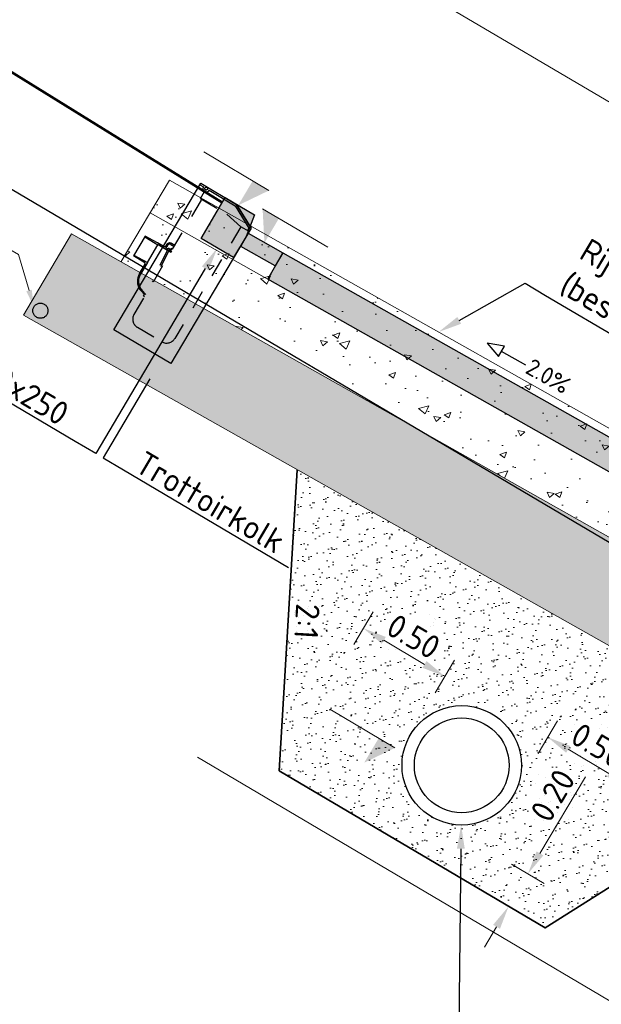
# Model space of a CAD drawing. Header units: metres. Extents: x 90722 to 92458, y 464239 to 465276.
# Tile 28 of 33: x 91570.37 to 91573.44, y 465149.3 to 465154.5. Entities that reach past the tile are written whole.
import ezdxf
from ezdxf import colors
from ezdxf.entities.mleader import LeaderData, LeaderLine
from ezdxf.enums import TextEntityAlignment as Align
from ezdxf.math import Vec2, Vec3

# ---------------------------------------------------------------- set-up
doc = ezdxf.new("R2010")
doc.units = ezdxf.units.M
for name, pattern in [('AL-NAP_LIJN', [15.25, 12, -1.5, 0.25, -1.5]), ('HIDDEN', [0.375, 0.25, -0.125]), ('NLCS-HIDDEN', [4, 2, -2]), ('RI-DRAIN_PP80', [9, 6, -1, 0, -1, 0, -1])]:
    doc.linetypes.add(name, pattern=pattern)
for name, color, linetype, lineweight in [('B-WE-RI-DRAINAGE_DRAIN_PP_80-GD', 253, 'RI-DRAIN_PP80', 25), ('B-WE-VH-VERHARDING_FUNDERING-G', 253, 'Continuous', 18), ('B-WE-VH-VERHARDING_FUNDERING_GRANULAAT-AD', 253, 'Continuous', 18), ('B-WE-VH-VERHARDING_FUNDERING_ZAND-AD', 253, 'Continuous', 18), ('N-OI-RI-HWA_TRANSPORTLEIDING-SD', 150, 'Continuous', 25), ('N-WE-GW-MAAIVELD-GD', 90, 'GW-MAAIVELD', 50), ('N-WE-RI-HWA_KOLK-SD', 7, 'NLCS-HIDDEN', 25), ('N-WE-VH-KANTOPSLUITING_TROTTOIRBAND_180 200X250-SD', 210, 'Continuous', 25), ('N-WE-VH-M-50', 7, 'Continuous', 18), ('N-WE-VH-VERHARDING-G', 7, 'Continuous', 35), ('N-WE-VH-VERHARDING-SD', 7, 'Continuous', 25), ('N-WE-VH-VERHARDING_ASFALT-AD-50', 8, 'Continuous', 18), ('N-WE-VH-VERHARDING_BETONSTRAATSTEEN-AD-50', 9, 'Continuous', 18), ('N-WE-VH-VERHARDING_FUNDERING_ZAND-AD-50', 252, 'Continuous', 18), ('X-XX-AL-CONSTRUCTIELIJN-GD', 7, 'Continuous', 25), ('X-XX-AL-M', 7, 'Continuous', 18), ('X-XX-AL-M-50', 7, 'Continuous', 18), ('X-XX-AL-NAP-GD', 7, 'AL-NAP_LIJN', 25), ('X-XX-AL-REFERENTIE-G', 7, 'Continuous', 18), ('X-XX-AL-T18', 1, 'Continuous', 18), ('X-XX-AL-T25', 7, 'Continuous', 25), ('X-XX-AL-TEKENBLADGRENS-T25', 7, 'Continuous', 25)]:
    doc.layers.add(name, color=color, linetype=linetype, lineweight=lineweight)
doc.layers.get('0').freeze()
doc.styles.add('NLCS', font='isocpeur.ttf')
doc.styles.add('NLCS-ISO', font='NLCS-ISO.ttf')
doc.styles.add('NLCS-ISO-M50-T18_CURSIEF', font='NLCS-ISO.ttf', dxfattribs={"oblique": 15, "height": 0.09000000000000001})
doc.styles.add('NLCS-ISO-M50-T25', font='NLCS-ISO.ttf', dxfattribs={"height": 0.125})
doc.linetypes.add('GW-MAAIVELD', pattern='A,12,[40,NLCS.SHX,S=1,R=0,X=0,Y=-0.5],12', length=24)
doc.dimstyles.new('NLCS-M50-T25-PIJL_L2_H1', dxfattribs={"dimscale": 0.05, "dimtxt": 2.5, "dimasz": 2.5, "dimexe": 2, "dimexo": 2, "dimgap": 0.7, "dimtad": 1, "dimzin": 0, "dimdsep": 46, "dimtxsty": 'NLCS-ISO-M50-T25', "dimcen": 0, "dimdle": 2, "dimclrd": 256, "dimclre": 256, "dimclrt": 256, "dimadec": 1, "dimazin": 0, "dimtfac": 1, "dimtdec": 3, "dimtofl": 0, "dimtmove": 0, "dimatfit": 3, "dimfxl": 2, "dimfxlon": 1, "dimtfillclr": 256, "dimtolj": 1, "dimtzin": 0, "dimlwd": -1, "dimlwe": -1, "dimarcsym": 0})
pattern_1 = [(19.3972317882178, (91580.32297273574, 465157.3198039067), (0.2927061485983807, -0.2095784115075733), [0.0375, -0.4125]), (324.3972317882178, (91580.32297273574, 465157.3198039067), (0.1317512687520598, 0.3590304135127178), [0.02999999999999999, -0.3299999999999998]), (69.84863178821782, (91580.34736491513, 465157.3023390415), (0.4244575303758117, 0.1494516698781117), [0.03187009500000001, -0.350571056]), (15.58143178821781, (91580.37388103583, 465157.4058756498), (0.4171650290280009, -0.3428896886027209), [0.05625, -0.61875]), (66.0328317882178, (91580.40864477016, 465157.3773014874), (0.6501936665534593, 0.1813096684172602), [0.04780514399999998, -0.5258564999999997]), (320.5814317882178, (91580.37388103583, 465157.4058756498), (0.6501935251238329, 0.181310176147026), [0.04500000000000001, -0.4950000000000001]), (350.3972317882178, (91580.40418983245, 465157.358903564), (0.154400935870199, -0.3252081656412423), [0.03749999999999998, -0.4124999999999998]), (295.3972317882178, (91580.40418983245, 465157.358903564), (0.2892936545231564, 0.2501407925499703), [0.03, -0.33]), (40.84863178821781, (91580.41705655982, 465157.3318028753), (0.443694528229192, -0.07506771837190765), [0.03187009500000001, -0.350571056]), (6.89723178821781, (91580.32297273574, 465157.3198039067), (0.0899684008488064, 0.1401685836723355), [0, -0.326, 0, -0.335, 0, -0.33125]), (336.8972317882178, (91580.32297273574, 465157.3198039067), (0.2136084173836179, 0.1027764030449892), [0, -0.191, 0, -0.3184999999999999, 0, -0.12625]), (296.8972317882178, (91580.22700274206, 465157.3765666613), (0.2239939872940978, -0.1455866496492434), [0, -0.125, 0, -0.39, 0, -0.5174999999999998]), (286.8972317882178, (91580.18396687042, 465157.4020208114), (0.2764601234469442, -0.1053640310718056), [0, -0.1625, 0, -0.259, 0, -0.3674999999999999])]

# ---------------------------------------------------------------- blocks, each defined once
blk = doc.blocks.new('_Dot')
at = {"color": 0, "linetype": 'ByBlock', "lineweight": -2}
blk.add_line((-0.5, 0), (-1, 0), dxfattribs=at)
at = {"color": 0, "linetype": 'ByBlock', "const_width": 0.5}
blk.add_lwpolyline([(-0.25, 0, 1), (0.25, 0, 1)], format="xyb", close=True, dxfattribs=at)
blk = doc.blocks.new('SAL-PEILMAAT_INFRACAD_H01-SOD')
blk.add_line((-2, 3), (6, 3))
blk.add_solid([(-2, 3), (0, 3), (0, 0)])
at = {"lineweight": 30, "flags": 104}
blk.add_attdef('...', text='', height=1.8, dxfattribs=at).set_placement((0.3999999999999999, 5.199999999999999), align=Align.TOP_LEFT)
blk = doc.blocks.new('*D47')
at = {"layer": 'Defpoints', "color": 0, "transparency": 16777216}
for p in [(91571.57506344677, 465153.373574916), (91577.9664416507, 465151.4115581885), (91577.22827129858, 465150.163517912)]:
    blk.add_point(p, dxfattribs=at)
at = {"layer": 'N-WE-VH-M-50', "transparency": 16777216}
for p, q in [((91572.32087004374, 465154.6345259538), (91572.42268664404, 465154.8066694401)), ((91572.47936802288, 465154.6569623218), (91577.85885197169, 465151.4751935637)), ((91577.91553335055, 465151.3254864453), (91578.01734995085, 465151.4976299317))]:
    blk.add_line(p, q, dxfattribs=at)
for points in [[(91572.48997391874, 465154.674893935), (91572.46876212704, 465154.6390307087), (91572.37177834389, 465154.720597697)], [(91577.86945786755, 465151.4931251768), (91577.84824607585, 465151.4572619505), (91577.9664416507, 465151.4115581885)]]:
    blk.add_solid(points, dxfattribs=at)
at = {"layer": 'N-WE-VH-M-50', "transparency": 16777216, "char_height": 0.125, "attachment_point": 5, "rotation": 329.3972317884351, "style": 'NLCS-ISO-M50-T25'}
for s, insert in [('\\A1;6.50', (91575.21874559, 465153.1499978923)), ('\\A1;Rijbaan', (91575.10992909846, 465152.9660195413))]:
    blk.add_mtext(s, dxfattribs=dict(at, insert=insert))
blk = doc.blocks.new('*D49')
at = {"layer": 'Defpoints', "color": 0, "transparency": 16777216}
for p in [(91572.37177834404, 465154.7205976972), (91569.92286386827, 465154.5087984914), (91571.57506344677, 465153.373574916)]:
    blk.add_point(p, dxfattribs=at)
at = {"layer": 'N-WE-VH-M-50', "transparency": 16777216}
for p, q in [((91570.59943517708, 465155.6526919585), (91570.70125177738, 465155.8248354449)), ((91570.75793315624, 465155.6751283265), (91572.26418866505, 465154.7842330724)), ((91572.32087004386, 465154.634525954), (91572.42268664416, 465154.8066694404))]:
    blk.add_line(p, q, dxfattribs=at)
for points in [[(91570.76853905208, 465155.6930599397), (91570.74732726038, 465155.6571967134), (91570.65034347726, 465155.7387637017)], [(91572.27479456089, 465154.8021646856), (91572.25358276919, 465154.7663014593), (91572.37177834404, 465154.7205976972)]]:
    blk.add_solid(points, dxfattribs=at)
at = {"layer": 'N-WE-VH-M-50', "transparency": 16777216, "insert": (91571.56069650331, 465155.3136006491), "char_height": 0.125, "attachment_point": 5, "rotation": 329.3972317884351, "style": 'NLCS-ISO-M50-T25'}
blk.add_mtext('\\A1;2.00', dxfattribs=at)
blk = doc.blocks.new('N-SVH-KANTOPSLUITING_TROTTOIRBAND_180 200X250-D')
blk.add_hatch(color=8).paths.add_polyline_path([(-0.1999999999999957, -0.1200000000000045), (-0.1999999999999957, -0.25), (0, -0.25), (0, 0), (-0.1800000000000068, 0)])
at = {"flags": 128}
blk.add_lwpolyline([(-0.1999999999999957, -0.1200000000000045), (-0.1999999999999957, -0.25), (0, -0.25), (0, 0), (-0.1800000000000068, 0)], close=True, dxfattribs=at)
blk = doc.blocks.new('*U80')
blk.add_lwpolyline([(-4.853618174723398, 1.282961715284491), (-3.115357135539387, 0.6533353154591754), (-3.115357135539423, 1.91258811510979)], close=True)
blk.add_lwpolyline([(-0.1561694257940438, 1.282961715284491), (-3.115357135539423, 1.282961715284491)])
at = {"style": 'NLCS-ISO'}
blk.add_attdef('AFSCHOT', (0.05833232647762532, 0.5282146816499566), '', height=1.8, dxfattribs=at)
blk = doc.blocks.new('*U82')
at = {"color": 0, "lineweight": -2}
for radius in [0.315, 0.25]:
    blk.add_circle((0, 0), radius, dxfattribs=at)
blk = doc.blocks.new('*D85')
at = {"layer": 'Defpoints', "color": 0, "transparency": 16777216}
for p in [(91572.6133143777, 465151.0337551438), (91572.43075918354, 465150.7251052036), (91571.73822272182, 465150.5363772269)]:
    blk.add_point(p, dxfattribs=at)
at = {"layer": 'X-XX-AL-M-50', "transparency": 16777216}
for p, q in [((91572.13204736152, 465151.2022249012), (91572.2338639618, 465151.3743683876)), ((91572.29054534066, 465151.2246612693), (91572.50572469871, 465151.0973905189)), ((91572.56240607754, 465150.9476834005), (91572.66422267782, 465151.1198268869))]:
    blk.add_line(p, q, dxfattribs=at)
for points in [[(91572.30115123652, 465151.2425928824), (91572.2799394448, 465151.2067296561), (91572.18295566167, 465151.2882966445)], [(91572.51633059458, 465151.1153221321), (91572.49511880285, 465151.0794589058), (91572.6133143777, 465151.0337551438)]]:
    blk.add_solid(points, dxfattribs=at)
at = {"layer": 'X-XX-AL-M-50', "transparency": 16777216, "insert": (91572.44777061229, 465151.2449458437), "char_height": 0.125, "attachment_point": 5, "rotation": 329.3972317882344, "style": 'NLCS-ISO-M50-T25', "bg_fill": 3, "box_fill_scale": 1.1, "bg_fill_color": 256, "bg_fill_true_color": 13158600, "bg_fill_transparency": 0}
blk.add_mtext('\\A1;0.50', dxfattribs=at)
blk = doc.blocks.new('*D86')
at = {"layer": 'Defpoints', "color": 0, "transparency": 16777216}
for p in [(91572.54152402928, 465150.2936180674), (91572.43970461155, 465150.1214698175), (91573.05097394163, 465149.9922970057)]:
    blk.add_point(p, dxfattribs=at)
at = {"layer": 'X-XX-AL-M-50', "transparency": 16777216}
for p, q in [((91573.11460931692, 465150.0998866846), (91573.35387832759, 465150.5044238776)), ((91572.96490219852, 465150.0432053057), (91573.13704568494, 465149.9413887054)), ((91572.86308278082, 465149.8710570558), (91573.03522626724, 465149.7692404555)), ((91572.88551914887, 465149.7125590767), (91572.8218837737, 465149.6049693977))]:
    blk.add_line(p, q, dxfattribs=at)
for points in [[(91573.09667770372, 465150.1104925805), (91573.13254093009, 465150.0892807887), (91573.05097394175, 465149.9922970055)], [(91572.86758753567, 465149.7231649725), (91572.90345076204, 465149.7019531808), (91572.94915452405, 465149.8201487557)]]:
    blk.add_solid(points, dxfattribs=at)
at = {"layer": 'X-XX-AL-M-50', "transparency": 16777216, "insert": (91573.18214156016, 465150.4055857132), "char_height": 0.125, "attachment_point": 5, "rotation": 59.397231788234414, "style": 'NLCS-ISO-M50-T25'}
blk.add_mtext('\\A1;0.20', dxfattribs=at)
blk = doc.blocks.new('*U88')
at = {"linetype": 'HIDDEN', "ltscale": 0.1}
blk.add_line((-0.04999999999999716, 0), (-0.05000000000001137, -0.6849999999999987), dxfattribs=at)
for p, q in [((-0.3848132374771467, -0.2973800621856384), (-0.4596932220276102, -0.299376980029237)), ((-0.4596932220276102, -0.299376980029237), (-0.4596932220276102, -0.4206230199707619)), ((-0.4596932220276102, -0.299376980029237), (-0.4596932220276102, -0.3043688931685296)), ((-0.3399359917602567, -0.2973294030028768), (-0.3848132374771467, -0.2973800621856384)), ((-0.3788736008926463, -0.4136328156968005), (-0.3788228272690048, -0.3063656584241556)), ((-0.3788248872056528, -0.3033637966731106), (-0.3788228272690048, -0.3063656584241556)), ((-0.3788228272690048, -0.3063656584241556), (-0.3788248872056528, -0.3033637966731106)), ((-0.3897229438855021, -0.4224888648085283), (-0.4596932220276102, -0.4206230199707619)), ((-0.384864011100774, -0.48568848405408), (-0.384864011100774, -0.4274790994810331)), ((-0.305990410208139, -0.5678956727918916), (-0.3310535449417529, -0.5597522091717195)), ((-0.305990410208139, -0.5778798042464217), (-0.305990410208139, -0.5678956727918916)), ((-0.2999999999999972, -0.5778798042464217), (-0.305990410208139, -0.5778798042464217))]:
    blk.add_line(p, q)
at = {"linetype": 'HIDDEN', "ltscale": 0.05}
for p, q in [((-0.4596932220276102, -0.3043688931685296), (-0.3788228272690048, -0.3063656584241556)), ((-0.3788248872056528, -0.3033637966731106), (-0.320269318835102, -0.3032159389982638)), ((-0.3399359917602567, -0.2823533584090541), (-0.3399359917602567, -0.2973294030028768)), ((-0.3206934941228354, -0.2973075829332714), (-0.3339478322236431, -0.2973225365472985)), ((-0.3339455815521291, -0.2823533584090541), (-0.3339455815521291, -0.2973225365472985)), ((-0.320897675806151, -0.2944634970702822), (-0.3071118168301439, -0.4864807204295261)), ((-0.320897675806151, -0.2944634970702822), (-0.3071118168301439, -0.4864807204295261)), ((-0.2999999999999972, -0.2623854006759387), (-0.319967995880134, -0.2623854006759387)), ((-0.319967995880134, -0.2683758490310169), (-0.2999999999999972, -0.2683758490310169)), ((-0.3179101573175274, -0.2912538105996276), (-0.3146566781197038, -0.2912538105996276)), ((-0.3179101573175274, -0.2912538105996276), (-0.3146566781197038, -0.2912538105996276)), ((-0.3136872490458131, -0.2972996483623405), (-0.2999999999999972, -0.2972842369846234)), ((-0.3136872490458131, -0.2972996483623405), (-0.3119443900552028, -0.2972976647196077)), ((-0.3136872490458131, -0.2972996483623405), (-0.3119443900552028, -0.2972976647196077)), ((-0.3136872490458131, -0.2972996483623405), (-0.3001408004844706, -0.4859828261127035)), ((-0.3136872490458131, -0.2972996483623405), (-0.3001408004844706, -0.4859828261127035)), ((-0.3132617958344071, -0.3032261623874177), (-0.2999999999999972, -0.3031976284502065)), ((-0.3084714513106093, -0.2879862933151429), (-0.3042477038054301, -0.2817964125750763)), ((-0.3084714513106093, -0.2879862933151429), (-0.3042477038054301, -0.2817964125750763)), ((-0.3000196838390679, -0.2817964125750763), (-0.3051511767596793, -0.2929414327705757)), ((-0.3000196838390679, -0.2817964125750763), (-0.3051511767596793, -0.2929414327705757)), ((-0.3042477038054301, -0.2817964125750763), (-0.3000196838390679, -0.2817964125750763)), ((-0.3042477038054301, -0.2817964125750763), (-0.3000196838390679, -0.2817964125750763)), ((-0.3000479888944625, -0.2817964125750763), (-0.3000256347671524, -0.2818093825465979)), ((-0.2999999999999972, -0.297262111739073), (-0.2999848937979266, -0.3032150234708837)), ((-0.2999848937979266, -0.3032150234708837), (-0.2999999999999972, -0.303274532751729)), ((-0.2999848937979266, -0.3032150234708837), (-0.2999999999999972, -0.303274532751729)), ((-0.2999848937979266, -0.3032150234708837), (-0.2999848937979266, -0.3032150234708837)), ((-0.2999848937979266, -0.3032150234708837), (-0.2999848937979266, -0.3032150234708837)), ((-0.4596932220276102, -0.4156285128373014), (-0.3788736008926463, -0.4136328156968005)), ((-0.3788736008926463, -0.4136328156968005), (-0.3788736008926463, -0.48568848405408)), ((-0.3001438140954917, -0.4859805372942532), (-0.3071118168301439, -0.4864807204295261)), ((-0.3001438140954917, -0.4859805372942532), (-0.3071118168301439, -0.4864807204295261)), ((-0.3292024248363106, -0.5540550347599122), (-0.2999999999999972, -0.5635435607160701))]:
    blk.add_line(p, q, dxfattribs=at)
for points in [[(-0.3499999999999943, 0.08999999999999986), (-0.1299999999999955, 0.08999999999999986)], [(0, 0.01999999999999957), (0, -0.8099999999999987), (-0.3499999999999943, -0.8099999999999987), (-0.3499999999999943, 0.08999999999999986)], [(-0.3499999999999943, 0.08999999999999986), (-0.1299999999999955, 0.08999999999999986), (0, 0.01999999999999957), (0, 0)], [(-0.3499999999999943, 0.0799999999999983), (-0.3274999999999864, 0.0799999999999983)], [(-0.2924999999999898, 0.0799999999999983), (-0.1325211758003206, 0.0799999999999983), (-0.01000000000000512, 0.01402705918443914), (-0.01000000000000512, 0)], [(0, 0.01999999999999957), (-0.1299999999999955, 0.08999999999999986)]]:
    blk.add_lwpolyline(points)
at = {"linetype": 'HIDDEN', "ltscale": 0.1}
for points in [[(-0.3099999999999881, 0.01999999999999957), (-0.3099999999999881, 0.0625)], [(-0.3099999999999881, 0.01999999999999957), (-0.1476482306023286, 0.01999999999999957), (-0.04999999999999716, 0)], [(-0.2999999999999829, -0.6849999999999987), (-0.2999999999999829, 0.01999999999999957)], [(0, 0), (-0.04999999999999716, 0)], [(-0.2499999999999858, -0.7349999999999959), (-0.1000000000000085, -0.7349999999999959)]]:
    blk.add_lwpolyline(points, dxfattribs=at)
blk.add_circle((-0.3099999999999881, 0.0799999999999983), 0.0075)
for centre, radius, start, end in [((-0.3099999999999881, 0.0799999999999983), 0.0175, 180, 0), ((-0.3898560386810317, -0.4274790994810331), 0.004992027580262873, 0, 88.47247314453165), ((-0.3069887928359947, -0.48568848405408), 0.07787520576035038, 180.0000152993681, 252.0000076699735)]:
    blk.add_arc(centre, radius, start, end)
at = {"linetype": 'HIDDEN', "ltscale": 0.05}
for centre, radius, start, end in [((-0.319967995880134, -0.2823533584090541), 0.0199679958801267, 90, 180), ((-0.319967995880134, -0.2823533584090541), 0.01397758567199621, 90, 180), ((-0.3179101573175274, -0.2942489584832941), 0.002995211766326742, 90.00096160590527, 184.107452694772), ((-0.3179101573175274, -0.2942489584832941), 0.002995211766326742, 90.00096160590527, 184.107452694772), ((-0.3146566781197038, -0.2837658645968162), 0.007487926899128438, 270.0005002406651, 325.6927113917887), ((-0.3146566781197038, -0.2837658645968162), 0.007487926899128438, 270.0005002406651, 325.6927113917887), ((-0.3119528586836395, -0.2898097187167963), 0.007488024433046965, 270.0647657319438, 335.2771299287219), ((-0.3119528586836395, -0.2898097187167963), 0.007488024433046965, 270.0647657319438, 335.2771299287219), ((-0.3069887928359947, -0.48568848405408), 0.07188484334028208, 180.0000128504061, 252.0000052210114)]:
    blk.add_arc(centre, radius, start, end, dxfattribs=at)
at = {"linetype": 'HIDDEN', "ltscale": 0.1}
for centre, start, end in [((-0.2499999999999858, -0.6849999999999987), 180, 270), ((-0.1000000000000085, -0.6849999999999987), 270, 0)]:
    blk.add_arc(centre, 0.05, start, end, dxfattribs=at)
blk = doc.blocks.new('*D179')
at = {"layer": 'Defpoints', "color": 0, "transparency": 16777216}
for p in [(91573.58591848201, 465150.4584627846), (91572.97301116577, 465150.4043829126), (91573.14118117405, 465149.7065784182)]:
    blk.add_point(p, dxfattribs=at)
at = {"layer": 'X-XX-AL-M-50', "transparency": 16777216}
for p, q in [((91573.10465563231, 465150.626944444), (91573.20647648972, 465150.7990854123)), ((91573.26315416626, 465150.6493768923), (91573.47833037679, 465150.5221008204)), ((91573.5350080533, 465150.3723923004), (91573.6368289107, 465150.5445332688))]:
    blk.add_line(p, q, dxfattribs=at)
for points in [[(91573.27376050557, 465150.6673082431), (91573.25254782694, 465150.6314455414), (91573.15556606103, 465150.7130149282)], [(91573.48893671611, 465150.5400321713), (91573.46772403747, 465150.5041694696), (91573.58591848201, 465150.4584627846)]]:
    blk.add_solid(points, dxfattribs=at)
at = {"layer": 'X-XX-AL-M-50', "transparency": 16777216, "insert": (91573.42037993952, 465150.6696575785), "char_height": 0.125, "attachment_point": 5, "rotation": 329.3958148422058, "style": 'NLCS-ISO-M50-T25', "bg_fill": 3, "box_fill_scale": 1.1, "bg_fill_color": 256, "bg_fill_true_color": 13158600, "bg_fill_transparency": 0}
blk.add_mtext('\\A1;0.50', dxfattribs=at)

msp = doc.modelspace()

# ---------------------------------------------------------------- hatches: boundary and pattern name
at = {"layer": 'B-WE-VH-VERHARDING_FUNDERING_GRANULAAT-AD'}
h = msp.add_hatch(dxfattribs=at)
h.set_pattern_fill('AVH-FUNDERING_GRANULAAT_MENG_01-SO', color=256, scale=0.05, angle=-30.60276821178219, pattern_type=2)
h.set_pattern_definition(pattern_1)
h.paths.add_polyline_path([(91577.61536203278, 465149.8358223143), (91574.42585288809, 465151.809437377), (91571.15998129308, 465153.6539448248), (91571.0581443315, 465153.4817669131), (91574.32401592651, 465151.6372594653), (91577.5135250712, 465149.6636444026)])
h = msp.add_hatch(dxfattribs=at)
h.set_pattern_fill('AVH-FUNDERING_GRANULAAT_MENG_01-SO', color=256, scale=0.05, angle=-30.60276821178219, pattern_type=2)
h.set_pattern_definition(pattern_1)
h.paths.add_polyline_path([(91577.5135250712, 465149.6636444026), (91574.32401592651, 465151.6372594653), (91571.0581443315, 465153.4817669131), (91570.90538888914, 465153.2235000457), (91574.1712604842, 465151.3789925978), (91577.3607696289, 465149.4053775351)])
at = {"layer": 'B-WE-VH-VERHARDING_FUNDERING_ZAND-AD'}
h = msp.add_hatch(dxfattribs=at)
h.set_pattern_fill('AVH-FUNDERING_ZAND-SO', color=256, scale=0.05, angle=-30.60276821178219, pattern_type=2)
h.set_pattern_definition([(6.897231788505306, (91558.4851365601, 465160.9281576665), (0.04633468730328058, 0.08452598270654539), [0, -0.07600000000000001, 0, -0.085, 0, -0.08125]), (336.8972317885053, (91558.4851365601, 465160.9281576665), (0.1479992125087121, 0.07640535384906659), [0, -0.04099999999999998, 0, -0.06849999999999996, 0, -0.02624999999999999]), (296.8972317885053, (91558.43220243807, 465160.959466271), (0.1341638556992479, -0.07902429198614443), [0, -0.02499999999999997, 0, -0.0899999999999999, 0, -0.1174999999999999]), (286.8972317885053, (91558.43220243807, 465160.959466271), (0.1517117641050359, -0.03874686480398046), [0, -0.0125, 0, -0.05899999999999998, 0, -0.06749999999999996])])
h.paths.add_polyline_path([(91577.61593036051, 465149.2474883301), (91574.1712604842, 465151.3789925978), (91570.64411916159, 465153.3710606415), (91570.38952675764, 465152.9406158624), (91573.91666808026, 465150.9485478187), (91577.36133795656, 465148.817043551)])
at = {"layer": 'N-WE-VH-VERHARDING_ASFALT-AD-50'}
h = msp.add_hatch(color=256, dxfattribs=at)
h.dxf.hatch_style = 1
h.paths.add_polyline_path([(91576.99114995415, 465150.1750357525), (91574.40548549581, 465151.7750017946), (91571.75791568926, 465153.2703031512), (91571.67923243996, 465153.1309871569), (91574.32401592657, 465151.6372594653), (91576.90695921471, 465150.0389772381)])
at = {"layer": 'N-WE-VH-VERHARDING_BETONSTRAATSTEEN-AD-50'}
h = msp.add_hatch(color=256, dxfattribs=at)
h.dxf.hatch_style = 1
h.paths.add_polyline_path([(91571.75791568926, 465153.2703031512), (91571.57506344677, 465153.373574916), (91571.53572182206, 465153.3039169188), (91571.71857406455, 465153.200645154)])
at = {"layer": 'N-WE-VH-VERHARDING_FUNDERING_ZAND-AD-50'}
h = msp.add_hatch(dxfattribs=at)
h.set_pattern_fill('AVH-FUNDERING_ZAND-SO', color=256, scale=0.05, pattern_type=2)
h.set_pattern_definition([(276.890572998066, (90860.92752020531, 464962.4670696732), (0.08452059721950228, -0.04634451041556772), [0, -0.076, 0, -0.08499999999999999, 0, -0.08124999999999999]), (246.890572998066, (90860.92752020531, 464962.4670696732), (0.07638815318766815, -0.1480080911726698), [0, -0.041, 0, -0.0685, 0, -0.02625]), (206.890572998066, (90860.95883496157, 464962.5200001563), (-0.07903988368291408, -0.1341546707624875), [0, -0.025, 0, -0.09, 0, -0.1175]), (196.8905729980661, (90860.95883496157, 464962.5200001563), (-0.03876449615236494, -0.1517072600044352), [0, -0.0125, 0, -0.059, 0, -0.0675])])
h.paths.add_polyline_path([(91573.141181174, 465149.7065784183), (91574.51956418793, 465150.5754857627), (91573.91666808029, 465150.9485478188), (91571.83357918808, 465152.1250401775), (91571.73822272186, 465150.536377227)])
edge = h.paths.add_edge_path(flags=16)
edge.add_arc((91572.70188517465, 465150.5647440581), 0.315, 0, 360)

# ---------------------------------------------------------------- linework, layer by layer
at = {"layer": 'B-WE-RI-DRAINAGE_DRAIN_PP_80-GD'}
msp.add_circle((91570.47923221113, 465152.9646022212), 0.04, dxfattribs=at)
at = {"layer": 'B-WE-VH-VERHARDING_FUNDERING-G'}
for p, q in [((91570.90538888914, 465153.2235000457), (91571.15998129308, 465153.6539448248)), ((91570.38952675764, 465152.9406158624), (91570.64411916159, 465153.3710606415))]:
    msp.add_line(p, q, dxfattribs=at)
at = {"layer": 'B-WE-VH-VERHARDING_FUNDERING-G', "flags": 128}
for points in [[(91577.61536203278, 465149.8358223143), (91574.42585288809, 465151.809437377), (91571.15998129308, 465153.6539448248)], [(91577.5135250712, 465149.6636444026), (91574.32401592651, 465151.6372594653), (91571.0581443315, 465153.4817669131)], [(91577.61593036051, 465149.2474883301), (91574.1712604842, 465151.3789925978), (91570.64411916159, 465153.3710606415)], [(91577.36133795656, 465148.817043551), (91573.91666808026, 465150.9485478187), (91570.38952675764, 465152.9406158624)]]:
    msp.add_lwpolyline(points, dxfattribs=at)
at = {"layer": 'N-WE-GW-MAAIVELD-GD', "flags": 128}
msp.add_lwpolyline([(91569.90759137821, 465154.4829769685), (91571.43855577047, 465153.5356417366)], dxfattribs=at)
at = {"layer": 'X-XX-AL-CONSTRUCTIELIJN-GD', "flags": 128}
msp.add_lwpolyline([(91571.57506344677, 465153.373574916), (91571.75791568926, 465153.2703031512), (91571.71857406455, 465153.200645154), (91571.53572182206, 465153.3039169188)], close=True, dxfattribs=at)
at = {"layer": 'X-XX-AL-NAP-GD'}
msp.add_line((91567.35127628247, 465155.3663987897), (91583.8340151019, 465145.6174593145), dxfattribs=at)

# ---------------------------------------------------------------- block references
at = {"layer": 'N-OI-RI-HWA_TRANSPORTLEIDING-SD', "rotation": 329.3972317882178}
msp.add_blockref('*U82', (91572.70188517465, 465150.5647440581), dxfattribs=at)
at = {"layer": 'N-WE-RI-HWA_KOLK-SD', "rotation": 329.3972317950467}
msp.add_blockref('*U88', (91571.58015427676, 465153.3821820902), dxfattribs=at)
at = {"layer": 'N-WE-VH-KANTOPSLUITING_TROTTOIRBAND_180 200X250-SD', "xscale": -1, "rotation": 329.3972317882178}
msp.add_blockref('N-SVH-KANTOPSLUITING_TROTTOIRBAND_180 200X250-D', (91571.45382826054, 465153.5614632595), dxfattribs=at)
at = {"layer": 'N-WE-VH-VERHARDING-SD', "xscale": 0.05, "yscale": 0.05, "zscale": 0.05, "rotation": 330.5429946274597}
msp.add_blockref('*U80', (91573.01572862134, 465152.6173242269), dxfattribs=at).add_auto_attribs({'AFSCHOT': '2.0%'})
at = {"layer": 'X-XX-AL-REFERENTIE-G', "yscale": 0.05, "zscale": 0.05, "rotation": 329.3972317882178}
for p, xscale in [((91571.52268565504, 465153.5207366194), -0.05), ((91571.66113518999, 465153.3226666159), 0.05)]:
    msp.add_blockref('SAL-PEILMAAT_INFRACAD_H01-SOD', p, dxfattribs=dict(at, xscale=xscale))

# ---------------------------------------------------------------- texts
at = {"layer": 'X-XX-AL-M', "style": 'NLCS'}
msp.add_text('2:1', height=0.125, rotation=266.5650511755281, dxfattribs=at).set_placement((91571.78590095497, 465151.3307087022), align=Align.BOTTOM_CENTER)

# ---------------------------------------------------------------- dimensions: what is measured, and where the dimension line sits
at = {"layer": 'N-WE-VH-M-50'}
for base, p1, p2, text, picture, middle in [((91572.37177834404, 465154.7205976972), (91569.92286386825, 465154.5087984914), (91571.57506344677, 465153.373574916), '<>\\X', '*D49', (91571.51106091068, 465155.2296806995)), ((91577.9664416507, 465151.4115581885), (91571.57506344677, 465153.373574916), (91577.22827129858, 465150.163517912), '<>\\XRijbaan', '*D47', (91575.16910999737, 465153.0660779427))]:
    dim = msp.add_linear_dim(base=base, p1=p1, p2=p2, angle=329.3972317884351, text=text, dimstyle='NLCS-M50-T25-PIJL_L2_H1', dxfattribs=at)
    dim.commit()
    dim.dimension.update_dxf_attribs({"geometry": picture, "text_midpoint": middle})

# ---------------------------------------------------------------- leaders
ml = msp.add_multileader_mtext('Standard', dxfattribs=at)
ml.set_content('\\P-40 mm AC11 surf DL-B met streetprint\\P-45 mm AC16 bind TL-B\\P-75 mm AC22 base OL-B', color=256, style='NLCS-ISO-M50-T25')
ml.set_leader_properties(color=256, linetype='ByLayer', lineweight=-1)
ml.set_arrow_properties(name='DOT')
ml.build(insert=Vec2(0, 0))
ml.multileader.update_dxf_attribs({"has_dogleg": 0, "text_left_attachment_type": 4, "text_right_attachment_type": 5, "dogleg_length": 0.125, "arrow_head_size": 0.05})
ctx = ml.context
ctx.base_point, ctx.char_height, ctx.arrow_head_size, ctx.landing_gap_size, ctx.plane_origin, ctx.plane_x_axis, ctx.plane_y_axis = Vec3(91573.93031360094, 465155.135395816), 0.125, 0.05, 0, Vec3(91573.74373027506, 465155.8299842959), Vec3(0.8607174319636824, -0.5090830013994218), Vec3(0.5090830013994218, 0.8607174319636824)
ctx.left_attachment, ctx.right_attachment = 4, 5
notes = []
notes.append((ctx, [(0, (1, 1, 0), (91573.82272392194, 465155.1990311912), (0.8607174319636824, -0.5090830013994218), 0.125, [(4, [(91574.82037337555, 465156.6402387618), (91574.79491922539, 465156.5972028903), (91574.76946507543, 465156.5541670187)], 0, [])])]))
ctx.mtext.insert, ctx.mtext.text_direction, ctx.mtext.rotation, ctx.mtext.flow_direction = Vec3(91574.3121740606, 465155.7810153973), Vec3(0.8607174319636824, -0.5090830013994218), 5.74906624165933, 5
ml = msp.add_multileader_mtext('Standard', dxfattribs=at)
ml.set_content('-40 mm AC11 surf DL-B met streetprint\\P-45 mm AC16 bind TL-B\\P-75 mm AC22 base OL-B', color=256, style='NLCS-ISO-M50-T25')
ml.set_leader_properties(color=256, linetype='ByLayer', lineweight=-1)
ml.set_arrow_properties(name='DOT')
ml.build(insert=Vec2(0, 0))
ml.multileader.update_dxf_attribs({"has_dogleg": 0, "text_left_attachment_type": 4, "text_right_attachment_type": 5, "dogleg_length": 0.125, "arrow_head_size": 0.05})
ctx = ml.context
ctx.base_point, ctx.char_height, ctx.arrow_head_size, ctx.landing_gap_size, ctx.plane_origin, ctx.plane_x_axis, ctx.plane_y_axis = Vec3(91573.95783299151, 465149.0402117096), 0.125, 0.05, 0, Vec3(91574.13533501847, 465150.3503670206), Vec3(0.8607174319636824, -0.5090830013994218), Vec3(0.5090830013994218, 0.8607174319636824)
ctx.left_attachment, ctx.right_attachment = 4, 5
notes.append((ctx, [(0, (1, 1, 0), (91573.85024331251, 465149.1038470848), (0.8607174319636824, -0.5090830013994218), 0.125, [(4, [(91575.24786008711, 465151.2212821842), (91575.22239779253, 465151.1782325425), (91575.19693549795, 465151.1351829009)], 0, [])])]))
ctx.mtext.insert, ctx.mtext.text_direction, ctx.mtext.rotation, ctx.mtext.flow_direction = Vec3(91574.23363449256, 465149.5065151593), Vec3(0.8607174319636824, -0.5090830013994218), 5.74906624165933, 5
at = {"layer": 'X-XX-AL-T18'}
ml = msp.add_multileader_mtext('Standard', dxfattribs=at)
ml.set_content('Drain %%C80 (bestaand)', color=256, style='NLCS-ISO-M50-T18_CURSIEF')
ml.set_leader_properties(color=256, linetype='ByLayer', lineweight=-1)
ml.build(insert=Vec2(0, 0))
ml.multileader.update_dxf_attribs({"text_left_attachment_type": 5, "text_right_attachment_type": 5, "dogleg_length": 0.09000000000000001, "arrow_head_size": 0.09})
ctx = ml.context
ctx.base_point, ctx.char_height, ctx.arrow_head_size, ctx.landing_gap_size, ctx.plane_origin, ctx.plane_x_axis, ctx.plane_y_axis = Vec3(91569.2013269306, 465153.9484141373), 0.09000000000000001, 0.09, 0.04500000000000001, Vec3(91570.44480351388, 465152.9849655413), Vec3(0.8607174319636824, -0.5090830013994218), Vec3(0.5090830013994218, 0.8607174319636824)
ctx.left_attachment, ctx.right_attachment = 5, 5
notes.append((ctx, [(0, (1, 1, 0), (91570.36288831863, 465153.2613928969), (-0.8607174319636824, 0.5090830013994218), 0.09000000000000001, [(0, [(91570.44480351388, 465152.9849655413)], 0, [])])]))
ctx.mtext.insert, ctx.mtext.text_direction, ctx.mtext.rotation, ctx.mtext.flow_direction = Vec3(91569.29962192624, 465154.0262093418), Vec3(0.8607174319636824, -0.5090830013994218), 5.74906624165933, 5
at = {"layer": 'X-XX-AL-T25'}
ml = msp.add_multileader_mtext('Standard', dxfattribs=at)
ml.set_content('Trottoirband 180/200x250', color=256, style='NLCS-ISO-M50-T25')
ml.set_leader_properties(color=256, linetype='ByLayer', lineweight=-1)
ml.build(insert=Vec2(0, 0))
ml.multileader.update_dxf_attribs({"text_left_attachment_type": 5, "text_right_attachment_type": 5, "dogleg_length": 0.125, "arrow_head_size": 0.125})
ctx = ml.context
ctx.base_point, ctx.char_height, ctx.arrow_head_size, ctx.landing_gap_size, ctx.plane_origin, ctx.plane_x_axis, ctx.plane_y_axis = Vec3(91568.90743137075, 465153.3125290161), 0.125, 0.125, 0.04500000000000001, Vec3(91571.40169680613, 465152.7035036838), Vec3(0.8607174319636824, -0.5090830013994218), Vec3(0.5090830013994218, 0.8607174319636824)
ctx.left_attachment, ctx.right_attachment = 5, 5
notes.append((ctx, [(0, (1, 1, 0), (91570.77088461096, 465152.2103643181), (-0.8607174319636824, 0.5090830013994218), 0.125, [(0, [(91571.41262925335, 465153.2953756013)], 0, [])])]))
ctx.mtext.insert, ctx.mtext.text_direction, ctx.mtext.rotation, ctx.mtext.flow_direction = Vec3(91569.02252610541, 465153.4187278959), Vec3(0.8607174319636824, -0.5090830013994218), 5.74906624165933, 5
ml = msp.add_multileader_mtext('Standard', dxfattribs=at)
ml.set_content('Rijbaan profileren\\P(bestaand menggranulaat 0/31.5)', color=256, style='NLCS-ISO-M50-T25')
ml.set_leader_properties(color=256, linetype='ByLayer', lineweight=-1)
ml.build(insert=Vec2(0, 0))
ml.multileader.update_dxf_attribs({"text_left_attachment_type": 5, "text_right_attachment_type": 5, "dogleg_length": 0.125, "arrow_head_size": 0.125})
ctx = ml.context
ctx.base_point, ctx.char_height, ctx.arrow_head_size, ctx.landing_gap_size, ctx.plane_origin, ctx.plane_x_axis, ctx.plane_y_axis = Vec3(91573.14379501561, 465153.0455616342), 0.125, 0.125, 0.04500000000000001, Vec3(91572.57980093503, 465152.8520553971), Vec3(0.860717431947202, -0.509083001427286), Vec3(0.509083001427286, 0.860717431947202)
ctx.left_attachment, ctx.right_attachment = 5, 5
notes.append((ctx, [(0, (1, 1, 0), (91573.03620533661, 465153.1091970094), (0.860717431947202, -0.509083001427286), 0.125, [(0, [(91572.57980093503, 465152.8520553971)], 0, [])])]))
ctx.mtext.insert, ctx.mtext.text_direction, ctx.mtext.rotation, ctx.mtext.flow_direction = Vec3(91573.37767578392, 465153.3525945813), Vec3(0.860717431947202, -0.509083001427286), 5.749066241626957, 5
ml = msp.add_multileader_mtext('Standard', dxfattribs=at)
ml.set_content('Trottoirkolk', color=256, style='NLCS-ISO-M50-T25')
ml.set_leader_properties(color=256, linetype='ByLayer', lineweight=-1)
ml.build(insert=Vec2(0, 0))
ml.multileader.update_dxf_attribs({"text_left_attachment_type": 5, "text_right_attachment_type": 5, "dogleg_length": 0.125, "arrow_head_size": 0.125})
ctx = ml.context
ctx.base_point, ctx.char_height, ctx.arrow_head_size, ctx.landing_gap_size, ctx.plane_origin, ctx.plane_x_axis, ctx.plane_y_axis = Vec3(91570.91726421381, 465152.1237861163), 0.125, 0.125, 0.04500000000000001, Vec3(91570.93799613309, 465152.9777657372), Vec3(0.8607174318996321, -0.5090830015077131), Vec3(0.5090830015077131, 0.8607174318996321)
ctx.left_attachment, ctx.right_attachment = 5, 5
notes.append((ctx, [(0, (1, 1, 0), (91570.80967453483, 465152.1874214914), (0.8607174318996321, -0.5090830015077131), 0.125, [(0, [(91571.1205152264, 465152.7129664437)], 0, [])])]))
ctx.mtext.insert, ctx.mtext.text_direction, ctx.mtext.rotation, ctx.mtext.flow_direction = Vec3(91571.03235894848, 465152.229984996), Vec3(0.8607174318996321, -0.5090830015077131), 5.749066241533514, 5
at = {"layer": 'X-XX-AL-TEKENBLADGRENS-T25'}
ml = msp.add_multileader_mtext('Standard', dxfattribs=at)
ml.set_content('HWA-riool beton %%C500', color=256, style='NLCS-ISO-M50-T25')
ml.set_leader_properties(color=256, linetype='ByLayer', lineweight=-1)
ml.build(insert=Vec2(0, 0))
ml.multileader.update_dxf_attribs({"text_left_attachment_type": 5, "text_right_attachment_type": 5, "dogleg_length": 0.125, "arrow_head_size": 0.125})
ctx = ml.context
ctx.base_point, ctx.char_height, ctx.arrow_head_size, ctx.landing_gap_size, ctx.plane_origin, ctx.plane_x_axis, ctx.plane_y_axis = Vec3(91572.79414556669, 465149.0440460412), 0.125, 0.125, 0.04500000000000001, Vec3(91572.70188517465, 465150.5647440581), Vec3(0.8607174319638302, -0.5090830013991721), Vec3(0.5090830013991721, 0.8607174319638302)
ctx.left_attachment, ctx.right_attachment = 5, 5
notes.append((ctx, [(0, (1, 1, 0), (91572.68655588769, 465149.1076814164), (0.8607174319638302, -0.5090830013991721), 0.125, [(0, [(91572.69857134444, 465150.2497614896)], 0, [])])]))
ctx.mtext.insert, ctx.mtext.text_direction, ctx.mtext.rotation, ctx.mtext.flow_direction = Vec3(91572.90924030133, 465149.1502449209), Vec3(0.8607174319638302, -0.5090830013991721), 5.749066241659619, 5
for ctx, leaders in notes:
    for number, flags, end, landing, length, lines in leaders:
        leader = LeaderData()
        leader.index, (leader.has_last_leader_line, leader.has_dogleg_vector, leader.attachment_direction) = number, flags
        leader.last_leader_point, leader.dogleg_vector, leader.dogleg_length = Vec3(end), Vec3(landing), length
        for number, points, colour, breaks in lines:
            line = LeaderLine()
            line.index, line.vertices, line.color, line.breaks = number, Vec3.list(points), colors.encode_raw_color(colour), breaks
            leader.lines.append(line)
        ctx.leaders.append(leader)

# ---------------------------------------------------------------- next in the draw order: dimensions: what is measured, and where the dimension line sits
at = {"layer": 'X-XX-AL-M-50'}
dim = msp.add_linear_dim(base=(91572.6133143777, 465151.0337551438), p1=(91571.73822272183, 465150.536377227), p2=(91572.43075918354, 465150.7251052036), angle=329.3972317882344, dimstyle='NLCS-M50-T25-PIJL_L2_H1', override={"dimtfill": 1}, dxfattribs=at)
dim.commit()
dim.dimension.update_dxf_attribs({"geometry": '*D85', "text_midpoint": (91572.44777061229, 465151.2449458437)})

# ---------------------------------------------------------------- next in the draw order: linework, layer by layer
at = {"layer": 'N-WE-VH-VERHARDING-G', "flags": 128}
msp.add_lwpolyline([(91574.5195641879, 465150.5754857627), (91573.141181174, 465149.7065784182), (91571.73822272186, 465150.5363772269), (91571.83357918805, 465152.1250401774)], dxfattribs=at)
at = {"layer": 'X-XX-AL-CONSTRUCTIELIJN-GD', "flags": 128}
msp.add_lwpolyline([(91571.67923243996, 465153.1309871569), (91571.75791568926, 465153.2703031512), (91574.40548549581, 465151.7750017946), (91576.99114995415, 465150.1750357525), (91576.90695921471, 465150.0389772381), (91574.32401592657, 465151.6372594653)], close=True, dxfattribs=at)

# ---------------------------------------------------------------- next in the draw order: block references
at = {"layer": 'X-XX-AL-REFERENTIE-G', "xscale": -0.05, "yscale": 0.05, "zscale": 0.05, "rotation": 329.3972317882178}
msp.add_blockref('SAL-PEILMAAT_INFRACAD_H01-SOD', (91572.18729157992, 465150.5786520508), dxfattribs=at)

# ---------------------------------------------------------------- next in the draw order: dimensions: what is measured, and where the dimension line sits
at = {"layer": 'X-XX-AL-M-50'}
dim = msp.add_linear_dim(base=(91573.05097394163, 465149.9922970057), p1=(91572.4397046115, 465150.1214698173), p2=(91572.54152402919, 465150.2936180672), angle=59.39723178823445, dimstyle='NLCS-M50-T25-PIJL_L2_H1', dxfattribs=at)
dim.commit()
dim.dimension.update_dxf_attribs({"geometry": '*D86', "text_midpoint": (91573.18214156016, 465150.4055857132)})

# ---------------------------------------------------------------- next in the draw order: dimensions: what is measured, and where the dimension line sits
dim = msp.add_linear_dim(base=(91573.58591848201, 465150.4584627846), p1=(91572.97301116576, 465150.4043829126), p2=(91573.14118117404, 465149.7065784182), angle=329.3958148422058, dimstyle='NLCS-M50-T25-PIJL_L2_H1', override={"dimtfill": 1}, dxfattribs=at)
dim.commit()
dim.dimension.update_dxf_attribs({"geometry": '*D179', "text_midpoint": (91573.42037993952, 465150.6696575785)})

doc.saveas('drawing.dxf')
